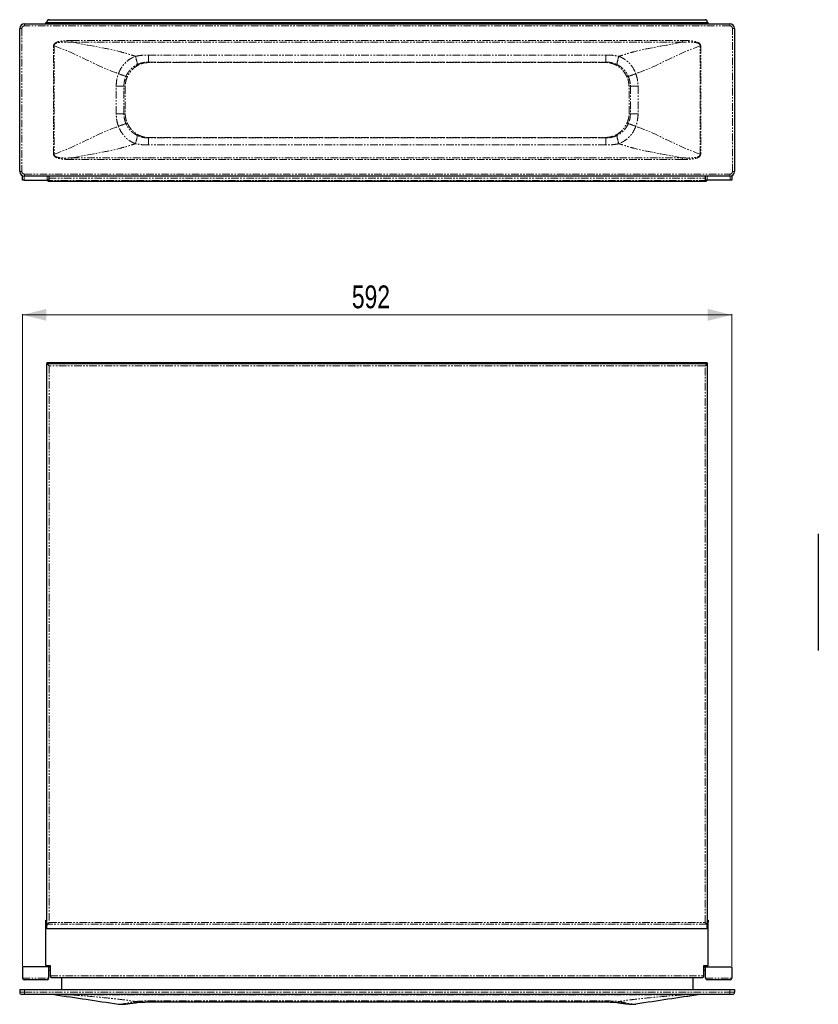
# Model space of a CAD drawing. Header units: millimetres. Extents: x 120 to 1566, y 50 to 925.
# Tile 1 of 2: x 120 to 787, y 50 to 872. Entities that reach past the tile are written whole.
import ezdxf

# ---------------------------------------------------------------- set-up
doc = ezdxf.new("R2010")
doc.units = ezdxf.units.MM
doc.linetypes.add('PHANTOM', pattern=[12.7, 6.35, -1.27, 1.27, -1.27, 1.27, -1.27])
doc.styles.add('SLDTEXTSTYLE0', font='TXT', dxfattribs={"width": 0.75})
doc.dimstyles.new('SLDDIMSTYLE0', dxfattribs={"dimtxt": 19.05, "dimasz": 20, "dimexe": 0, "dimexo": 0.0625, "dimgap": 4.7625, "dimtad": 1, "dimdec": 0, "dimrnd": 1e-09, "dimzin": 12, "dimdsep": 46, "dimtxsty": 'SLDTEXTSTYLE0', "dimsah": 1, "dimcen": 0.09, "dimadec": 0, "dimazin": 3, "dimtfac": 1, "dimtdec": 0, "dimtofl": 0, "dimtmove": 0, "dimatfit": 3, "dimfxl": 1, "dimfrac": 2, "dimtolj": 1, "dimtzin": 12, "dimarcsym": 0})

# ---------------------------------------------------------------- blocks, each defined once
blk = doc.blocks.new('_D')
at = {"color": 7, "linetype": 'Continuous', "lineweight": 18}
for p, q in [((122.53, 82.04), (122.53, 626.44)), ((122.53, 625.84), (714.77, 625.84)), ((714.77, 82.04), (714.77, 626.44))]:
    blk.add_line(p, q, dxfattribs=at)
for points in [[(122.53, 625.84), (142.53, 620.84), (142.53, 630.84)], [(714.77, 625.84), (694.77, 630.84), (694.77, 620.84)]]:
    blk.add_solid(points, dxfattribs=at)
at = {"color": 7, "linetype": 'Continuous', "lineweight": 18, "insert": (397.54, 650.39), "char_height": 19.05, "attachment_point": 1, "style": 'SLDTEXTSTYLE0'}
blk.add_mtext('592', dxfattribs=at)

msp = doc.modelspace()

# ---------------------------------------------------------------- linework, layer by layer
at = {"color": 7, "linetype": 'Continuous', "lineweight": 25}
for p, q in [((144.7, 872.42), (692.6, 872.42)), ((120.15, 745.57), (120.15, 865.07)), ((124.15, 869.07), (713.15, 869.07)), ((142.1, 869.07), (142.1, 870.12)), ((142.1, 870.12), (145.73, 870.12)), ((142.9, 870.12), (142.9, 870.62)), ((145.73, 870.12), (691.57, 870.12)), ((145.73, 870.12), (146.58, 869.27)), ((145.73, 869.07), (145.73, 870.12)), ((146.58, 869.27), (146.38, 869.07)), ((146.58, 869.27), (690.72, 869.27)), ((691.57, 870.12), (690.72, 869.27)), ((690.72, 869.27), (690.92, 869.07)), ((691.57, 870.12), (691.57, 869.07)), ((691.57, 870.12), (695.2, 870.12)), ((694.4, 870.62), (694.4, 870.12)), ((695.2, 869.07), (695.2, 870.12)), ((717.15, 865.07), (717.15, 745.57)), ((122.53, 738.39), (122.53, 741.91)), ((713.15, 741.57), (124.15, 741.57)), ((144.38, 741.57), (144.38, 738.39)), ((692.92, 738.39), (692.92, 741.57)), ((714.77, 741.91), (714.77, 738.39)), ((123.83, 738.39), (122.53, 738.39)), ((123.83, 738.39), (143.08, 738.39)), ((144.38, 738.39), (143.08, 738.39)), ((144.7, 737.42), (692.6, 737.42)), ((694.22, 738.39), (692.92, 738.39)), ((713.47, 738.39), (694.22, 738.39)), ((714.77, 738.39), (713.47, 738.39)), ((694.4, 585.84), (142.9, 585.84)), ((142.9, 585.84), (142.9, 585.04)), ((144.7, 583.24), (142.9, 585.04)), ((142.9, 585.04), (694.4, 585.04)), ((142.9, 115.51), (142.9, 585.04)), ((694.4, 585.04), (692.6, 583.24)), ((694.4, 585.84), (694.4, 585.04)), ((694.4, 585.04), (694.4, 115.51)), ((787.08, 443.01), (787.08, 345.44)), ((142.1, 120.24), (142.9, 120.24)), ((142.1, 118.74), (142.1, 120.24)), ((142.1, 82.14), (142.1, 118.74)), ((142.9, 115.01), (142.9, 115.51)), ((144.7, 118.05), (143.43, 116.78)), ((693.87, 116.78), (692.6, 118.05)), ((694.4, 120.24), (695.2, 120.24)), ((694.4, 115.51), (694.4, 115.01)), ((695.2, 120.24), (695.2, 118.74)), ((695.2, 82.14), (695.2, 118.74)), ((142.9, 112.73), (142.9, 115.01)), ((694.4, 112.73), (142.9, 112.73)), ((694.4, 112.73), (694.4, 115.01)), ((122.53, 81.04), (122.53, 71.56)), ((144.38, 81.04), (122.53, 81.04)), ((142.1, 82.14), (145.73, 82.14)), ((142.9, 81.04), (142.9, 82.14)), ((144.38, 81.04), (145.73, 81.04)), ((144.38, 71.56), (144.38, 81.04)), ((145.73, 78.04), (144.38, 78.04)), ((145.73, 82.14), (145.73, 73.69)), ((691.57, 82.14), (695.2, 82.14)), ((691.57, 73.69), (691.57, 82.14)), ((691.57, 81.04), (692.92, 81.04)), ((692.92, 78.04), (691.57, 78.04)), ((692.92, 71.56), (692.92, 81.04)), ((692.92, 81.04), (714.77, 81.04)), ((694.4, 81.04), (694.4, 82.14)), ((714.77, 81.04), (714.77, 71.56)), ((143.08, 70.26), (123.83, 70.26)), ((146.58, 72.21), (690.72, 72.21)), ((155, 72.21), (155, 62.04)), ((682.3, 72.21), (682.3, 62.04)), ((713.47, 70.26), (694.22, 70.26)), ((120.15, 62.04), (120.15, 59.84)), ((120.15, 62.04), (124.15, 62.04)), ((124.15, 58.04), (121.95, 58.04)), ((124.15, 62.04), (713.15, 62.04)), ((713.15, 58.04), (124.15, 58.04)), ((713.15, 62.04), (717.15, 62.04)), ((715.35, 58.04), (713.15, 58.04)), ((717.15, 62.04), (717.15, 59.84)), ((202.64, 49.94), (203.38, 49.86)), ((227.65, 51.76), (609.65, 51.76)), ((633.89, 49.86), (634.66, 49.94))]:
    msp.add_line(p, q, dxfattribs=at)
at = {"color": 250, "linetype": 'PHANTOM', "lineweight": 18}
for p, q in [((120.15, 865.07), (121.95, 865.07)), ((121.95, 865.07), (121.95, 745.57)), ((124.15, 867.27), (124.15, 869.07)), ((713.15, 867.27), (124.15, 867.27)), ((693.87, 871.89), (143.43, 871.89)), ((713.15, 867.27), (713.15, 869.07)), ((715.35, 745.57), (715.35, 865.07)), ((715.35, 865.07), (717.15, 865.07)), ((148.43, 850.52), (148.87, 850.52)), ((148.43, 760.12), (148.43, 850.52)), ((148.87, 850.52), (148.87, 760.12)), ((163.76, 854.99), (163.76, 853.71)), ((163.76, 854.99), (673.54, 854.99)), ((673.54, 853.71), (163.76, 853.71)), ((673.54, 854.99), (673.54, 853.71)), ((688.43, 760.12), (688.43, 850.52)), ((688.43, 850.52), (688.87, 850.52)), ((688.87, 850.52), (688.87, 760.12)), ((227.65, 842.89), (609.65, 842.89)), ((227.65, 837.03), (227.65, 842.89)), ((609.65, 837.03), (609.65, 842.89)), ((218.49, 834.98), (218.85, 834.32)), ((227.65, 837.03), (227.65, 836.58)), ((227.65, 837.03), (609.65, 837.03)), ((609.65, 836.58), (227.65, 836.58)), ((609.65, 837.03), (609.65, 836.58)), ((618.45, 834.32), (618.81, 834.98)), ((208.89, 825.08), (209.98, 824.59)), ((627.31, 824.59), (628.41, 825.08)), ((200.76, 793.82), (200.76, 816.82)), ((200.76, 816.82), (207.17, 816.82)), ((207.17, 793.82), (207.17, 816.82)), ((207.17, 816.82), (208.3, 816.82)), ((208.3, 816.82), (208.3, 793.82)), ((629, 816.82), (630.13, 816.82)), ((629, 793.82), (629, 816.82)), ((630.13, 816.82), (636.54, 816.82)), ((630.13, 816.82), (630.13, 793.82)), ((636.54, 816.82), (636.54, 793.82)), ((200.76, 793.82), (207.17, 793.82)), ((207.17, 793.82), (208.3, 793.82)), ((629, 793.82), (630.13, 793.82)), ((630.13, 793.82), (636.54, 793.82)), ((208.89, 785.56), (209.98, 786.05)), ((627.31, 786.05), (628.41, 785.56)), ((218.49, 775.66), (218.85, 776.31)), ((227.65, 774.06), (227.65, 773.61)), ((227.65, 774.06), (609.65, 774.06)), ((227.65, 767.74), (227.65, 773.61)), ((609.65, 773.61), (227.65, 773.61)), ((609.65, 774.06), (609.65, 773.61)), ((609.65, 767.74), (609.65, 773.61)), ((618.45, 776.31), (618.81, 775.66)), ((609.65, 767.74), (227.65, 767.74)), ((148.43, 760.12), (148.87, 760.12)), ((163.76, 756.93), (673.54, 756.93)), ((163.76, 756.93), (163.76, 755.64)), ((673.54, 756.93), (673.54, 755.64)), ((688.43, 760.12), (688.87, 760.12)), ((673.54, 755.64), (163.76, 755.64)), ((120.15, 745.57), (121.95, 745.57)), ((123.83, 741.58), (123.83, 738.39)), ((124.15, 741.57), (124.15, 743.37)), ((124.15, 743.37), (713.15, 743.37)), ((143.08, 738.39), (143.08, 741.57)), ((694.22, 741.57), (694.22, 738.39)), ((713.15, 741.57), (713.15, 743.37)), ((713.47, 738.39), (713.47, 741.58)), ((715.35, 745.57), (717.15, 745.57)), ((694.05, 738.15), (143.25, 738.15)), ((144.38, 739.95), (692.92, 739.95)), ((692.6, 583.24), (144.7, 583.24)), ((144.7, 583.24), (144.7, 118.05)), ((692.6, 118.05), (692.6, 583.24)), ((142.9, 118.74), (142.1, 118.74)), ((693.87, 116.78), (143.43, 116.78)), ((144.7, 118.05), (692.6, 118.05)), ((695.2, 118.74), (694.4, 118.74)), ((122.53, 71.56), (144.38, 71.56)), ((145.73, 73.69), (691.57, 73.69)), ((692.92, 71.56), (714.77, 71.56)), ((120.15, 59.84), (124.15, 59.84)), ((124.15, 62.04), (124.15, 59.84)), ((124.15, 58.04), (124.15, 59.84)), ((124.15, 59.84), (713.15, 59.84)), ((163.76, 58.04), (163.76, 57.75)), ((673.54, 57.75), (163.76, 57.75)), ((673.54, 58.04), (673.54, 57.75)), ((713.15, 62.04), (713.15, 59.84)), ((713.15, 58.04), (713.15, 59.84)), ((713.15, 59.84), (717.15, 59.84)), ((227.65, 52.62), (609.65, 52.62)), ((227.65, 51.76), (227.65, 52.62)), ((609.65, 51.76), (609.65, 52.62))]:
    msp.add_line(p, q, dxfattribs=at)
at = {"color": 7, "linetype": 'Continuous', "lineweight": 25, "flags": 128}
for points in [[(202.64, 49.94), (203.46, 49.86), (203.48, 49.86)], [(633.82, 49.86), (633.84, 49.86), (634.66, 49.94)]]:
    msp.add_lwpolyline(points, dxfattribs=at)
at = {"color": 7, "linetype": 'Continuous', "lineweight": 25}
for centre, radius, start, end in [((144.7, 870.62), 1.8, 90, 135), ((692.6, 870.62), 1.8, 45, 90), ((124.15, 865.07), 4, 90, 180), ((144.7, 870.62), 1.8, 135, 180), ((692.6, 870.62), 1.8, 0, 45), ((713.15, 865.07), 4, 0, 90), ((124.15, 745.57), 4, 180, 270), ((713.15, 745.57), 4, 270, 0), ((144.7, 739.22), 1.8, 216.3232, 270), ((692.6, 739.22), 1.8, 270, 323.6768), ((144.7, 115.51), 1.8, 135, 180), ((692.6, 115.51), 1.8, 360, 45), ((123.83, 71.56), 1.3, 180, 270), ((143.08, 71.56), 1.3, 270, 0), ((147.43, 73.69), 1.7, 180, 240), ((689.87, 73.69), 1.7, 300, 0), ((694.22, 71.56), 1.3, 180, 270), ((713.47, 71.56), 1.3, 270, 0), ((121.95, 59.84), 1.8, 180, 270), ((148.43, 55.04), 3, 81.46923, 90), ((688.87, 55.04), 3, 90, 98.53077), ((715.35, 59.84), 1.8, 270, 0)]:
    msp.add_arc(centre, radius, start, end, dxfattribs=at)
at = {"color": 250, "linetype": 'PHANTOM', "lineweight": 18}
for centre, radius, start, end in [((124.15, 865.07), 2.2, 90, 180), ((713.15, 865.07), 2.2, 0, 90), ((140.22, 819.93), 79.71, 10.88205, 15.91492), ((697.08, 819.93), 79.71, 164.08508, 169.11795), ((255.99, 966.61), 149.16, 249.04298, 251.59258), ((581.31, 966.61), 149.16, 288.40742, 290.95702), ((255.99, 644.03), 149.16, 108.40742, 110.95702), ((581.31, 644.03), 149.16, 69.04298, 71.59258), ((140.22, 790.7), 79.71, 344.08508, 349.11795), ((697.08, 790.7), 79.71, 190.88205, 195.91492), ((124.15, 745.57), 2.2, 180, 270), ((713.15, 745.57), 2.2, 270, 0), ((218.06, 52.55), 1.28, 200.68277, 261.0985), ((619.24, 52.55), 1.28, 278.76078, 339.34618)]:
    msp.add_arc(centre, radius, start, end, dxfattribs=at)
for points, knots in [([(148.43, 850.52), (148.43, 850.7), (148.44, 850.88), (148.51, 851.24), (148.57, 851.42), (148.72, 851.75), (148.8, 851.9), (149.01, 852.2), (149.13, 852.34), (149.52, 852.72), (149.81, 852.94), (150.43, 853.32), (150.76, 853.47), (151.43, 853.75), (151.77, 853.87), (152.46, 854.07), (152.81, 854.16), (153.86, 854.39), (154.56, 854.5), (156.66, 854.78), (158.08, 854.87), (160.91, 854.98), (162.33, 854.99), (163.76, 854.99)], [0, 0, 0, 0, 0.03125, 0.03125, 0.0625, 0.0625, 0.09375, 0.09375, 0.125, 0.125, 0.1875, 0.1875, 0.25, 0.25, 0.3125, 0.3125, 0.375, 0.375, 0.5, 0.5, 0.75, 0.75, 1, 1, 1, 1]), ([(163.76, 853.71), (163.08, 853.73), (162.41, 853.75), (161.06, 853.77), (160.38, 853.78), (158.36, 853.79), (157.01, 853.77), (154.99, 853.65), (154.32, 853.59), (153.31, 853.46), (152.98, 853.4), (152.31, 853.28), (151.97, 853.2), (151.31, 853.02), (150.99, 852.91), (150.36, 852.64), (150.05, 852.48), (149.5, 852.07), (149.25, 851.82), (149, 851.37), (148.94, 851.2), (148.89, 850.95), (148.88, 850.86), (148.87, 850.73), (148.87, 850.69), (148.87, 850.6), (148.87, 850.56), (148.87, 850.52)], [0, 0, 0, 0, 0.125, 0.125, 0.25, 0.25, 0.5, 0.5, 0.625, 0.625, 0.6875, 0.6875, 0.75, 0.75, 0.8125, 0.8125, 0.875, 0.875, 0.9375, 0.9375, 0.96875, 0.96875, 0.984375, 0.984375, 0.992187, 0.992187, 1, 1, 1, 1]), ([(163.76, 853.71), (172.63, 851.78), (186.24, 849.66), (201.79, 846.34), (208.29, 844.5), (210.98, 843.66), (211.51, 843.49), (212.58, 843.15), (214.19, 842.64), (215.8, 842.13), (216.87, 841.79)], [0, 0, 0, 0, 0.5, 0.75, 0.875, 0.875, 0.90625, 0.90625, 0.9375, 1, 1, 1, 1]), ([(673.54, 853.71), (664.67, 851.78), (651.06, 849.66), (635.51, 846.34), (629, 844.5), (626.32, 843.66), (625.79, 843.49), (624.72, 843.15), (623.11, 842.64), (621.5, 842.13), (620.43, 841.79)], [0, 0, 0, 0, 0.5, 0.75, 0.875, 0.875, 0.90625, 0.90625, 0.9375, 1, 1, 1, 1]), ([(673.54, 854.99), (674.97, 854.99), (676.39, 854.98), (679.24, 854.87), (680.65, 854.77), (682.76, 854.5), (683.47, 854.39), (684.51, 854.15), (684.86, 854.06), (685.55, 853.86), (685.89, 853.74), (686.55, 853.47), (686.88, 853.31), (687.34, 853.03), (687.49, 852.93), (687.78, 852.71), (687.92, 852.59), (688.17, 852.33), (688.29, 852.2), (688.5, 851.9), (688.59, 851.74), (688.73, 851.41), (688.79, 851.23), (688.86, 850.88), (688.87, 850.7), (688.87, 850.52)], [0, 0, 0, 0, 0.25, 0.25, 0.5, 0.5, 0.625, 0.625, 0.6875, 0.6875, 0.75, 0.75, 0.8125, 0.8125, 0.84375, 0.84375, 0.875, 0.875, 0.90625, 0.90625, 0.9375, 0.9375, 0.96875, 0.96875, 1, 1, 1, 1]), ([(688.43, 850.52), (688.43, 850.6), (688.43, 850.69), (688.42, 850.86), (688.41, 850.94), (688.36, 851.2), (688.3, 851.36), (688.13, 851.66), (688.03, 851.8), (687.8, 852.06), (687.67, 852.17), (687.26, 852.47), (686.95, 852.64), (686.33, 852.9), (686, 853.01), (685.35, 853.2), (685.01, 853.27), (684.34, 853.4), (684.01, 853.45), (683, 853.59), (682.33, 853.65), (680.31, 853.77), (678.95, 853.79), (676.93, 853.78), (676.25, 853.77), (675.23, 853.75), (674.9, 853.75), (674.39, 853.73), (674.22, 853.73), (673.88, 853.72), (673.71, 853.71), (673.54, 853.71)], [0, 0, 0, 0, 0.015625, 0.015625, 0.03125, 0.03125, 0.0625, 0.0625, 0.09375, 0.09375, 0.125, 0.125, 0.1875, 0.1875, 0.25, 0.25, 0.3125, 0.3125, 0.375, 0.375, 0.5, 0.5, 0.75, 0.75, 0.875, 0.875, 0.9375, 0.9375, 0.96875, 0.96875, 1, 1, 1, 1]), ([(202.64, 827.32), (202.79, 827.73), (202.96, 828.14), (203.3, 828.96), (203.48, 829.36), (204.06, 830.55), (204.49, 831.33), (205.42, 832.82), (205.92, 833.53), (206.99, 834.91), (207.56, 835.58), (209.4, 837.46), (210.74, 838.56), (212.55, 839.73), (212.92, 839.95), (213.68, 840.38), (214.07, 840.58), (214.85, 840.97), (215.25, 841.15), (216.05, 841.48), (216.46, 841.64), (216.87, 841.79)], [0, 0, 0, 0, 0.0625, 0.0625, 0.125, 0.125, 0.25, 0.25, 0.375, 0.375, 0.5, 0.5, 0.75, 0.75, 0.8125, 0.8125, 0.875, 0.875, 0.9375, 0.9375, 1, 1, 1, 1]), ([(216.87, 841.79), (218.64, 842.21), (220.42, 842.48), (224.02, 842.82), (225.83, 842.89), (227.65, 842.89)], [0, 0, 0, 0, 0.5, 0.5, 1, 1, 1, 1]), ([(609.65, 842.89), (611.47, 842.89), (613.28, 842.82), (616.88, 842.48), (618.66, 842.21), (620.43, 841.79)], [0, 0, 0, 0, 0.5, 0.5, 1, 1, 1, 1]), ([(620.43, 841.79), (621.26, 841.5), (622.06, 841.16), (623.62, 840.39), (624.37, 839.97), (625.82, 839.04), (626.52, 838.53), (627.53, 837.7), (627.87, 837.41), (628.51, 836.82), (628.82, 836.52), (629.74, 835.58), (630.3, 834.92), (631.38, 833.54), (631.88, 832.82), (633.28, 830.56), (634.05, 828.98), (634.66, 827.32)], [0, 0, 0, 0, 0.125, 0.125, 0.25, 0.25, 0.375, 0.375, 0.4375, 0.4375, 0.5, 0.5, 0.625, 0.625, 0.75, 0.75, 1, 1, 1, 1]), ([(208.89, 825.08), (209.37, 826.16), (209.93, 827.2), (210.91, 828.66), (211.27, 829.14), (212, 830.05), (212.39, 830.49), (213.6, 831.74), (214.49, 832.51), (216.41, 833.88), (217.42, 834.48), (218.49, 834.98)], [0, 0, 0, 0, 0.25, 0.25, 0.375, 0.375, 0.5, 0.5, 0.75, 0.75, 1, 1, 1, 1]), ([(218.85, 834.32), (217.86, 833.78), (216.94, 833.16), (215.2, 831.78), (214.39, 831.01), (212.88, 829.34), (212.2, 828.45), (210.99, 826.59), (210.45, 825.61), (209.98, 824.59)], [0, 0, 0, 0, 0.25, 0.25, 0.5, 0.5, 0.75, 0.75, 1, 1, 1, 1]), ([(218.49, 834.98), (219.2, 835.32), (219.94, 835.62), (221.43, 836.13), (222.19, 836.34), (224.5, 836.86), (226.07, 837.03), (227.65, 837.03)], [0, 0, 0, 0, 0.25, 0.25, 0.5, 0.5, 1, 1, 1, 1]), ([(227.65, 836.58), (226.11, 836.58), (224.6, 836.39), (222.75, 835.92), (222.39, 835.81), (221.66, 835.58), (221.29, 835.44), (220.22, 835.02), (219.53, 834.7), (218.85, 834.32)], [0, 0, 0, 0, 0.5, 0.5, 0.625, 0.625, 0.75, 0.75, 1, 1, 1, 1]), ([(609.65, 837.03), (610.44, 837.03), (611.23, 836.98), (612.8, 836.81), (613.58, 836.68), (615.89, 836.17), (617.38, 835.66), (618.81, 834.98)], [0, 0, 0, 0, 0.25, 0.25, 0.5, 0.5, 1, 1, 1, 1]), ([(618.45, 834.32), (617.1, 835.07), (615.68, 835.62), (613.84, 836.1), (613.47, 836.18), (612.71, 836.33), (612.33, 836.39), (611.19, 836.53), (610.42, 836.58), (609.65, 836.58)], [0, 0, 0, 0, 0.5, 0.5, 0.625, 0.625, 0.75, 0.75, 1, 1, 1, 1]), ([(627.31, 824.59), (626.85, 825.61), (626.31, 826.59), (625.1, 828.45), (624.43, 829.33), (623.3, 830.58), (622.91, 830.98), (622.09, 831.75), (621.67, 832.12), (620.37, 833.16), (619.44, 833.78), (618.45, 834.32)], [0, 0, 0, 0, 0.25, 0.25, 0.5, 0.5, 0.625, 0.625, 0.75, 0.75, 1, 1, 1, 1]), ([(618.81, 834.98), (619.88, 834.48), (620.89, 833.88), (622.33, 832.85), (622.79, 832.49), (623.68, 831.72), (624.1, 831.32), (625.32, 830.07), (626.05, 829.16), (627.37, 827.2), (627.93, 826.16), (628.41, 825.08)], [0, 0, 0, 0, 0.25, 0.25, 0.375, 0.375, 0.5, 0.5, 0.75, 0.75, 1, 1, 1, 1]), ([(200.76, 816.82), (200.76, 818.61), (200.92, 820.39), (201.39, 823.03), (201.59, 823.91), (202.06, 825.63), (202.33, 826.48), (202.64, 827.32)], [0, 0, 0, 0, 0.5, 0.5, 0.75, 0.75, 1, 1, 1, 1]), ([(207.17, 816.82), (207.17, 817.53), (207.21, 818.24), (207.35, 819.64), (207.46, 820.35), (207.9, 822.43), (208.33, 823.78), (208.89, 825.08)], [0, 0, 0, 0, 0.25, 0.25, 0.5, 0.5, 1, 1, 1, 1]), ([(209.98, 824.59), (209.43, 823.36), (209.01, 822.1), (208.59, 820.15), (208.48, 819.5), (208.34, 818.16), (208.3, 817.49), (208.3, 816.82)], [0, 0, 0, 0, 0.5, 0.5, 0.75, 0.75, 1, 1, 1, 1]), ([(629, 816.82), (629, 818.16), (628.85, 819.48), (628.43, 821.43), (628.26, 822.07), (627.84, 823.35), (627.59, 823.97), (627.31, 824.59)], [0, 0, 0, 0, 0.5, 0.5, 0.75, 0.75, 1, 1, 1, 1]), ([(628.41, 825.08), (628.69, 824.43), (628.94, 823.77), (629.37, 822.42), (629.55, 821.73), (629.98, 819.65), (630.13, 818.24), (630.13, 816.82)], [0, 0, 0, 0, 0.25, 0.25, 0.5, 0.5, 1, 1, 1, 1]), ([(634.66, 827.32), (634.97, 826.48), (635.24, 825.63), (635.71, 823.91), (635.91, 823.03), (636.38, 820.39), (636.54, 818.61), (636.54, 816.82)], [0, 0, 0, 0, 0.25, 0.25, 0.5, 0.5, 1, 1, 1, 1]), ([(202.64, 783.32), (202.33, 784.16), (202.06, 785.01), (201.59, 786.73), (201.39, 787.61), (200.92, 790.25), (200.76, 792.03), (200.76, 793.82)], [0, 0, 0, 0, 0.25, 0.25, 0.5, 0.5, 1, 1, 1, 1]), ([(208.89, 785.56), (208.61, 786.21), (208.36, 786.87), (207.93, 788.22), (207.75, 788.91), (207.32, 790.99), (207.17, 792.4), (207.17, 793.82)], [0, 0, 0, 0, 0.25, 0.25, 0.5, 0.5, 1, 1, 1, 1]), ([(208.3, 793.82), (208.3, 792.47), (208.44, 791.15), (208.87, 789.21), (209.04, 788.57), (209.46, 787.29), (209.71, 786.66), (209.98, 786.05)], [0, 0, 0, 0, 0.5, 0.5, 0.75, 0.75, 1, 1, 1, 1]), ([(627.31, 786.05), (627.87, 787.28), (628.29, 788.54), (628.71, 790.48), (628.82, 791.14), (628.96, 792.47), (629, 793.15), (629, 793.82)], [0, 0, 0, 0, 0.5, 0.5, 0.75, 0.75, 1, 1, 1, 1]), ([(630.13, 793.82), (630.13, 793.11), (630.09, 792.4), (629.94, 790.99), (629.84, 790.29), (629.4, 788.21), (628.97, 786.86), (628.41, 785.56)], [0, 0, 0, 0, 0.25, 0.25, 0.5, 0.5, 1, 1, 1, 1]), ([(636.54, 793.82), (636.54, 792.03), (636.38, 790.25), (635.91, 787.61), (635.71, 786.73), (635.24, 785.01), (634.97, 784.16), (634.66, 783.32)], [0, 0, 0, 0, 0.5, 0.5, 0.75, 0.75, 1, 1, 1, 1]), ([(216.87, 768.85), (216.04, 769.14), (215.24, 769.48), (213.68, 770.25), (212.93, 770.67), (211.48, 771.6), (210.78, 772.11), (209.76, 772.94), (209.43, 773.23), (208.79, 773.82), (208.48, 774.12), (207.56, 775.06), (207, 775.72), (205.92, 777.1), (205.42, 777.82), (204.02, 780.07), (203.25, 781.66), (202.64, 783.32)], [0, 0, 0, 0, 0.125, 0.125, 0.25, 0.25, 0.375, 0.375, 0.4375, 0.4375, 0.5, 0.5, 0.625, 0.625, 0.75, 0.75, 1, 1, 1, 1]), ([(218.49, 775.66), (217.42, 776.16), (216.41, 776.76), (214.97, 777.79), (214.51, 778.15), (213.62, 778.92), (213.2, 779.32), (211.98, 780.57), (211.25, 781.48), (209.93, 783.44), (209.37, 784.47), (208.89, 785.56)], [0, 0, 0, 0, 0.25, 0.25, 0.375, 0.375, 0.5, 0.5, 0.75, 0.75, 1, 1, 1, 1]), ([(209.98, 786.05), (210.45, 785.03), (210.99, 784.05), (212.2, 782.19), (212.87, 781.31), (214, 780.06), (214.39, 779.66), (215.21, 778.89), (215.63, 778.52), (216.93, 777.48), (217.86, 776.86), (218.85, 776.31)], [0, 0, 0, 0, 0.25, 0.25, 0.5, 0.5, 0.625, 0.625, 0.75, 0.75, 1, 1, 1, 1]), ([(618.45, 776.31), (619.44, 776.86), (620.36, 777.48), (622.1, 778.86), (622.91, 779.63), (624.42, 781.3), (625.1, 782.19), (626.31, 784.05), (626.85, 785.03), (627.31, 786.05)], [0, 0, 0, 0, 0.25, 0.25, 0.5, 0.5, 0.75, 0.75, 1, 1, 1, 1]), ([(628.41, 785.56), (627.93, 784.47), (627.37, 783.44), (626.38, 781.97), (626.03, 781.5), (625.3, 780.59), (624.91, 780.15), (623.7, 778.9), (622.81, 778.13), (620.89, 776.76), (619.88, 776.16), (618.81, 775.66)], [0, 0, 0, 0, 0.25, 0.25, 0.375, 0.375, 0.5, 0.5, 0.75, 0.75, 1, 1, 1, 1]), ([(634.66, 783.32), (634.5, 782.91), (634.34, 782.49), (634, 781.68), (633.81, 781.28), (633.23, 780.09), (632.81, 779.31), (631.88, 777.82), (631.38, 777.1), (630.31, 775.72), (629.74, 775.06), (627.9, 773.17), (626.56, 772.08), (624.75, 770.91), (624.38, 770.69), (623.62, 770.26), (623.23, 770.06), (622.45, 769.67), (622.05, 769.49), (621.25, 769.15), (620.84, 768.99), (620.43, 768.85)], [0, 0, 0, 0, 0.0625, 0.0625, 0.125, 0.125, 0.25, 0.25, 0.375, 0.375, 0.5, 0.5, 0.75, 0.75, 0.8125, 0.8125, 0.875, 0.875, 0.9375, 0.9375, 1, 1, 1, 1]), ([(227.65, 773.61), (226.86, 773.61), (226.07, 773.65), (224.5, 773.83), (223.72, 773.96), (221.41, 774.47), (219.92, 774.98), (218.49, 775.66)], [0, 0, 0, 0, 0.25, 0.25, 0.5, 0.5, 1, 1, 1, 1]), ([(218.85, 776.31), (220.2, 775.57), (221.62, 775.01), (223.46, 774.54), (223.83, 774.46), (224.59, 774.31), (224.97, 774.25), (226.11, 774.11), (226.88, 774.06), (227.65, 774.06)], [0, 0, 0, 0, 0.5, 0.5, 0.625, 0.625, 0.75, 0.75, 1, 1, 1, 1]), ([(609.65, 774.06), (611.19, 774.06), (612.7, 774.25), (614.55, 774.72), (614.91, 774.83), (615.64, 775.06), (616.01, 775.19), (617.08, 775.62), (617.77, 775.94), (618.45, 776.31)], [0, 0, 0, 0, 0.5, 0.5, 0.625, 0.625, 0.75, 0.75, 1, 1, 1, 1]), ([(618.81, 775.66), (618.09, 775.32), (617.36, 775.02), (615.87, 774.51), (615.11, 774.3), (612.8, 773.78), (611.23, 773.61), (609.65, 773.61)], [0, 0, 0, 0, 0.25, 0.25, 0.5, 0.5, 1, 1, 1, 1]), ([(163.76, 756.93), (172.63, 758.86), (186.24, 760.98), (201.79, 764.3), (208.29, 766.14), (210.98, 766.98), (211.51, 767.15), (212.58, 767.49), (214.19, 768), (215.8, 768.51), (216.87, 768.85)], [0, 0, 0, 0, 0.5, 0.75, 0.875, 0.875, 0.90625, 0.90625, 0.9375, 1, 1, 1, 1]), ([(227.65, 767.74), (225.83, 767.74), (224.02, 767.82), (220.42, 768.16), (218.64, 768.43), (216.87, 768.85)], [0, 0, 0, 0, 0.5, 0.5, 1, 1, 1, 1]), ([(620.43, 768.85), (618.66, 768.43), (616.88, 768.16), (613.28, 767.82), (611.47, 767.74), (609.65, 767.74)], [0, 0, 0, 0, 0.5, 0.5, 1, 1, 1, 1]), ([(673.54, 756.93), (664.67, 758.86), (651.06, 760.98), (635.51, 764.3), (629, 766.14), (626.32, 766.98), (625.79, 767.15), (624.72, 767.49), (623.11, 768), (621.5, 768.51), (620.43, 768.85)], [0, 0, 0, 0, 0.5, 0.75, 0.875, 0.875, 0.90625, 0.90625, 0.9375, 1, 1, 1, 1]), ([(163.76, 755.64), (162.33, 755.64), (160.91, 755.66), (158.06, 755.77), (156.65, 755.86), (154.53, 756.14), (153.83, 756.25), (152.79, 756.48), (152.44, 756.57), (151.75, 756.78), (151.41, 756.9), (150.74, 757.17), (150.42, 757.33), (149.96, 757.61), (149.81, 757.71), (149.52, 757.93), (149.38, 758.05), (149.13, 758.3), (149.01, 758.44), (148.8, 758.74), (148.71, 758.9), (148.57, 759.23), (148.51, 759.4), (148.44, 759.76), (148.43, 759.94), (148.43, 760.12)], [0, 0, 0, 0, 0.25, 0.25, 0.5, 0.5, 0.625, 0.625, 0.6875, 0.6875, 0.75, 0.75, 0.8125, 0.8125, 0.84375, 0.84375, 0.875, 0.875, 0.90625, 0.90625, 0.9375, 0.9375, 0.96875, 0.96875, 1, 1, 1, 1]), ([(148.87, 760.12), (148.87, 760.04), (148.87, 759.95), (148.88, 759.78), (148.89, 759.69), (148.94, 759.44), (149, 759.28), (149.16, 758.98), (149.27, 758.84), (149.5, 758.58), (149.63, 758.47), (150.04, 758.16), (150.35, 758), (150.97, 757.73), (151.3, 757.63), (151.95, 757.44), (152.29, 757.37), (152.96, 757.24), (153.29, 757.18), (154.3, 757.05), (154.97, 756.99), (156.99, 756.87), (158.34, 756.85), (160.37, 756.86), (161.05, 756.87), (162.07, 756.88), (162.4, 756.89), (162.91, 756.91), (163.08, 756.91), (163.42, 756.92), (163.59, 756.92), (163.76, 756.93)], [0, 0, 0, 0, 0.015625, 0.015625, 0.03125, 0.03125, 0.0625, 0.0625, 0.09375, 0.09375, 0.125, 0.125, 0.1875, 0.1875, 0.25, 0.25, 0.3125, 0.3125, 0.375, 0.375, 0.5, 0.5, 0.75, 0.75, 0.875, 0.875, 0.9375, 0.9375, 0.96875, 0.96875, 1, 1, 1, 1]), ([(673.54, 756.93), (674.22, 756.91), (674.89, 756.89), (676.24, 756.87), (676.92, 756.86), (678.94, 756.85), (680.29, 756.87), (682.31, 756.99), (682.98, 757.05), (683.99, 757.18), (684.32, 757.23), (684.99, 757.36), (685.33, 757.44), (685.99, 757.62), (686.31, 757.73), (686.94, 758), (687.25, 758.16), (687.8, 758.57), (688.05, 758.82), (688.29, 759.27), (688.36, 759.44), (688.41, 759.69), (688.42, 759.78), (688.43, 759.91), (688.43, 759.95), (688.43, 760.03), (688.43, 760.08), (688.43, 760.12)], [0, 0, 0, 0, 0.125, 0.125, 0.25, 0.25, 0.5, 0.5, 0.625, 0.625, 0.6875, 0.6875, 0.75, 0.75, 0.8125, 0.8125, 0.875, 0.875, 0.9375, 0.9375, 0.96875, 0.96875, 0.984375, 0.984375, 0.992187, 0.992187, 1, 1, 1, 1]), ([(688.87, 760.12), (688.87, 759.94), (688.86, 759.76), (688.78, 759.4), (688.73, 759.22), (688.58, 758.89), (688.49, 758.74), (688.29, 758.44), (688.17, 758.3), (687.78, 757.91), (687.49, 757.7), (686.87, 757.32), (686.54, 757.17), (685.87, 756.89), (685.53, 756.77), (684.84, 756.57), (684.49, 756.48), (683.44, 756.25), (682.74, 756.13), (680.63, 755.86), (679.22, 755.77), (676.39, 755.66), (674.96, 755.64), (673.54, 755.64)], [0, 0, 0, 0, 0.03125, 0.03125, 0.0625, 0.0625, 0.09375, 0.09375, 0.125, 0.125, 0.1875, 0.1875, 0.25, 0.25, 0.3125, 0.3125, 0.375, 0.375, 0.5, 0.5, 0.75, 0.75, 1, 1, 1, 1]), ([(163.76, 57.75), (163.08, 57.76), (162.41, 57.77), (161.06, 57.79), (160.38, 57.8), (158.36, 57.83), (157.01, 57.86), (154.99, 57.9), (154.32, 57.91), (153.31, 57.93), (152.98, 57.94), (152.31, 57.95), (151.97, 57.95), (151.31, 57.97), (150.99, 57.97), (150.36, 57.99), (150.05, 57.99), (149.5, 58), (149.25, 58), (149, 58.01), (148.94, 58.01), (148.89, 58.01), (148.88, 58.01), (148.87, 58), (148.87, 58), (148.87, 58), (148.87, 58), (148.87, 58)], [0, 0, 0, 0, 0.125, 0.125, 0.25, 0.25, 0.5, 0.5, 0.625, 0.625, 0.6875, 0.6875, 0.75, 0.75, 0.8125, 0.8125, 0.875, 0.875, 0.9375, 0.9375, 0.96875, 0.96875, 0.984375, 0.984375, 0.992187, 0.992187, 1, 1, 1, 1]), ([(163.76, 57.75), (172.63, 56.83), (186.24, 55.83), (201.79, 54.25), (208.29, 53.38), (210.98, 52.99), (211.51, 52.9), (212.58, 52.74), (214.19, 52.5), (215.8, 52.26), (216.87, 52.1)], [0, 0, 0, 0, 0.5, 0.75, 0.875, 0.875, 0.90625, 0.90625, 0.9375, 1, 1, 1, 1]), ([(673.54, 57.75), (664.67, 56.83), (651.06, 55.83), (635.51, 54.25), (629, 53.38), (626.32, 52.99), (625.79, 52.9), (624.72, 52.74), (623.11, 52.5), (621.5, 52.26), (620.43, 52.1)], [0, 0, 0, 0, 0.5, 0.75, 0.875, 0.875, 0.90625, 0.90625, 0.9375, 1, 1, 1, 1]), ([(688.43, 58), (688.43, 58), (688.43, 58), (688.42, 58.01), (688.41, 58.01), (688.36, 58.01), (688.3, 58.01), (688.13, 58), (688.03, 58), (687.8, 58), (687.67, 58), (687.26, 57.99), (686.95, 57.99), (686.33, 57.97), (686, 57.97), (685.35, 57.96), (685.01, 57.95), (684.34, 57.94), (684.01, 57.93), (683, 57.91), (682.33, 57.9), (680.31, 57.86), (678.95, 57.83), (676.93, 57.8), (676.25, 57.79), (675.23, 57.77), (674.9, 57.77), (674.39, 57.76), (674.22, 57.76), (673.88, 57.75), (673.71, 57.75), (673.54, 57.75)], [0, 0, 0, 0, 0.015625, 0.015625, 0.03125, 0.03125, 0.0625, 0.0625, 0.09375, 0.09375, 0.125, 0.125, 0.1875, 0.1875, 0.25, 0.25, 0.3125, 0.3125, 0.375, 0.375, 0.5, 0.5, 0.75, 0.75, 0.875, 0.875, 0.9375, 0.9375, 0.96875, 0.96875, 1, 1, 1, 1]), ([(202.64, 49.94), (202.79, 49.91), (202.96, 49.9), (203.3, 49.88), (203.48, 49.87), (204.06, 49.87), (204.49, 49.89), (205.42, 49.98), (205.92, 50.05), (206.99, 50.21), (207.56, 50.31), (209.4, 50.65), (210.74, 50.93), (212.55, 51.29), (212.92, 51.37), (213.68, 51.52), (214.07, 51.59), (214.85, 51.74), (215.25, 51.82), (216.05, 51.96), (216.46, 52.03), (216.87, 52.1)], [0, 0, 0, 0, 0.0625, 0.0625, 0.125, 0.125, 0.25, 0.25, 0.375, 0.375, 0.5, 0.5, 0.75, 0.75, 0.8125, 0.8125, 0.875, 0.875, 0.9375, 0.9375, 1, 1, 1, 1]), ([(216.87, 52.1), (218.64, 52.3), (220.42, 52.43), (224.02, 52.59), (225.83, 52.62), (227.65, 52.62)], [0, 0, 0, 0, 0.5, 0.5, 1, 1, 1, 1]), ([(609.65, 52.62), (611.47, 52.62), (613.28, 52.59), (616.88, 52.43), (618.66, 52.3), (620.43, 52.1)], [0, 0, 0, 0, 0.5, 0.5, 1, 1, 1, 1]), ([(620.43, 52.1), (621.26, 51.96), (622.06, 51.81), (623.62, 51.52), (624.37, 51.37), (625.82, 51.08), (626.52, 50.93), (627.53, 50.73), (627.87, 50.66), (628.51, 50.54), (628.82, 50.48), (629.74, 50.31), (630.3, 50.21), (631.38, 50.05), (631.88, 49.98), (633.28, 49.85), (634.05, 49.85), (634.66, 49.94)], [0, 0, 0, 0, 0.125, 0.125, 0.25, 0.25, 0.375, 0.375, 0.4375, 0.4375, 0.5, 0.5, 0.625, 0.625, 0.75, 0.75, 1, 1, 1, 1])]:
    msp.add_open_spline(points, degree=3, knots=knots, dxfattribs=at)
for points in [[(148.87, 850.52), (167.31, 844.43), (184.26, 833.56), (202.64, 827.32)], [(688.43, 850.52), (669.99, 844.43), (653.04, 833.56), (634.66, 827.32)], [(148.87, 760.12), (167.31, 766.21), (184.26, 777.08), (202.64, 783.32)], [(688.43, 760.12), (669.99, 766.21), (653.04, 777.08), (634.66, 783.32)]]:
    msp.add_open_spline(points, degree=3, dxfattribs=at)
at = {"color": 7, "linetype": 'Continuous', "lineweight": 25}
for points, knots in [([(143.1, 738.39), (143.15, 738.31), (143.22, 738.19), (143.24, 738.16), (143.25, 738.15)], [0, 0, 0, 0, 0.674596, 1, 1, 1, 1]), ([(694.05, 738.15), (694.06, 738.16), (694.08, 738.19), (694.15, 738.31), (694.19, 738.39)], [0, 0, 0, 0, 0.325404, 1, 1, 1, 1]), ([(203.39, 49.85), (203.42, 49.85), (203.91, 49.81), (205.02, 49.81), (206.69, 49.86), (208.54, 50.02), (210.42, 50.27), (212.38, 50.54), (214.52, 50.81), (216.37, 51.04), (217.52, 51.16), (217.88, 51.19)], [0, 0, 0, 0, 0.010182, 0.154868, 0.291144, 0.421932, 0.554394, 0.679544, 0.807596, 0.940814, 1, 1, 1, 1]), ([(204.25, 49.89), (204.68, 49.88), (205.6, 49.87), (207.21, 49.94), (209.05, 50.1), (211.03, 50.36), (213.02, 50.65), (215.18, 50.94), (216.82, 51.16), (217.75, 51.25), (217.87, 51.27)], [0, 0, 0, 0, 0.128943, 0.275164, 0.413998, 0.561774, 0.692765, 0.832961, 0.97775, 1, 1, 1, 1]), ([(217.87, 51.28), (217.98, 51.3), (218.94, 51.42), (220.91, 51.57), (223.85, 51.72), (226.14, 51.77), (227.44, 51.76), (227.65, 51.76)], [0, 0, 0, 0, 0.036029, 0.306946, 0.605362, 0.93652, 1, 1, 1, 1]), ([(609.65, 51.76), (609.67, 51.76), (610.84, 51.77), (613.02, 51.73), (616.06, 51.59), (618.17, 51.44), (619.23, 51.31), (619.43, 51.28)], [0, 0, 0, 0, 0.006958, 0.352992, 0.66033, 0.936457, 1, 1, 1, 1]), ([(619.42, 51.19), (619.98, 51.13), (621.33, 50.99), (623.33, 50.74), (625.48, 50.46), (627.47, 50.19), (629.5, 49.94), (631.34, 49.83), (632.79, 49.8), (633.58, 49.84), (633.89, 49.86)], [0, 0, 0, 0, 0.0936469, 0.2255076, 0.3510949, 0.4871738, 0.6333206, 0.7670364, 0.9069236, 1, 1, 1, 1])]:
    msp.add_open_spline(points, degree=3, knots=knots, dxfattribs=at)
for points in [[(148.87, 58), (167.31, 55.24), (184.26, 52.69), (202.64, 49.94)], [(688.43, 58), (669.99, 55.24), (653.04, 52.69), (634.66, 49.94)]]:
    msp.add_open_spline(points, degree=3, dxfattribs=at)

# ---------------------------------------------------------------- dimensions: what is measured, and where the dimension line sits
at = {"color": 7, "linetype": 'Continuous', "lineweight": 18}
dim = msp.add_linear_dim(base=(714.77, 625.84), p1=(122.53, 81.04), p2=(714.77, 81.04), dimstyle='SLDDIMSTYLE0', dxfattribs=at)
dim.commit()
dim.dimension.update_dxf_attribs({"geometry": '_D', "text_midpoint": (418.65, 625.84), "dimtype": 160})

doc.saveas('drawing.dxf')
